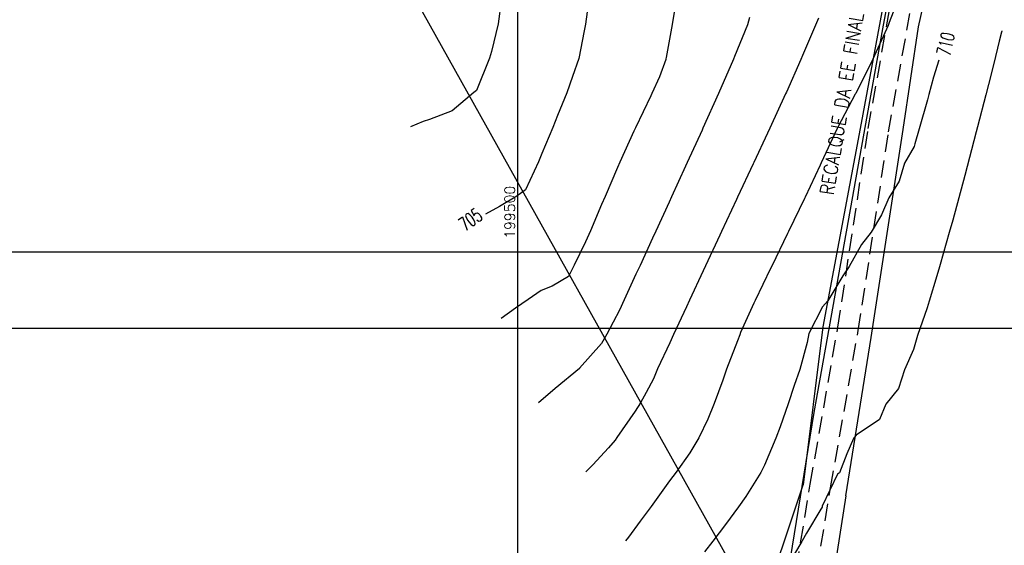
# Model space of a CAD drawing. Header units: millimetres. Extents: x 196436 to 199900, y 8705373 to 8708636.
# Tile 215 of 241: x 199428 to 199571, y 8707468 to 8707545. Entities that reach past the tile are written whole.
import ezdxf
from ezdxf.enums import TextEntityAlignment as Align

# ---------------------------------------------------------------- set-up
doc = ezdxf.new("R2010")
doc.units = ezdxf.units.MM
doc.header["$LTSCALE"] = 5
doc.linetypes.add('DASHED', pattern=[0.75, 0.5, -0.25])
for name, color, linetype in [('$CURVAS1', 30, 'Continuous'), ('$CURVAS2', 40, 'Continuous'), ('CERCA', 3, 'CERCA_LINE'), ('ESTRADA_BARRO', 9, 'DASHED'), ('MALHA', 9, 'Continuous'), ('REDE', 22, 'Continuous'), ('TEXTO', 2, 'Continuous'), ('TEXTO$CURVA', 2, 'Continuous'), ('TXT_COORD', 3, 'Continuous'), ('Vp', 2, 'Continuous')]:
    doc.layers.add(name, color=color, linetype=linetype)
doc.styles.add('GEOSIS', font='ROMANS.SHX')
doc.styles.add('ROMANS', font='romans.shx', dxfattribs={"width": 0.85})
doc.linetypes.add('CERCA_LINE', pattern='A,0.5,-0.2,["X",Standard,S=0.1,R=0,X=-0.1,Y=-0.05],-0.25', length=0.95)

msp = doc.modelspace()

# ---------------------------------------------------------------- linework, layer by layer
at = {"layer": '$CURVAS1'}
for points in [[(199510.135, 8707545.922, 705), (199509.887, 8707544.143, 705), (199509.707, 8707543.196, 705), (199508.912, 8707539.147, 705), (199508.011, 8707536.538, 705), (199507.161, 8707534.155, 705), (199505.818, 8707530.882, 705), (199505.113, 8707529.164, 705), (199503.556, 8707525.368, 705), (199503.031, 8707524.173, 705), (199501.185, 8707520.075, 705), (199499.923, 8707519.186, 705), (199497.38, 8707517.681, 705), (199495.355, 8707516.539, 705)], [(199561.199, 8707538.918, 710), (199560.465, 8707536.444, 710), (199559.784, 8707533.924, 710), (199559.572, 8707533.16, 710), (199558.388, 8707528.93, 710), (199557.739, 8707526.778, 710), (199557.625, 8707526.36, 710), (199556.252, 8707523.939, 710), (199555.439, 8707521.341, 710), (199553.958, 8707518.949, 710), (199552.867, 8707516.453, 710), (199551.395, 8707513.961, 710), (199550.007, 8707512.147, 710), (199548.182, 8707508.975, 710), (199547.272, 8707507.589, 710), (199545.083, 8707503.988, 710), (199544.306, 8707503.105, 710), (199542.32, 8707499.214, 710), (199542.069, 8707497.934, 710), (199541.005, 8707494.006, 710), (199540.18, 8707491.665, 710), (199539.313, 8707489.013, 710), (199538.146, 8707485.689, 710), (199537.555, 8707484.021, 710), (199535.912, 8707480.118, 710), (199535.351, 8707479.031, 710), (199533.177, 8707475.56, 710), (199532.135, 8707474.045, 710), (199530.216, 8707471.46, 710), (199528.377, 8707469.061, 710), (199527.18, 8707467.51, 710)]]:
    msp.add_polyline3d(points, dxfattribs=at)
at = {"layer": '$CURVAS2'}
for points in [[(199555.728, 8707548.942, 709), (199554.009, 8707544.409, 709), (199553.842, 8707543.95, 709), (199551.652, 8707539.086, 709), (199551.599, 8707538.96, 709), (199549.138, 8707534.082, 709), (199549.087, 8707533.971, 709), (199546.564, 8707529.198, 709), (199546.461, 8707528.982, 709), (199544.144, 8707524.004, 709), (199544.139, 8707523.993, 709), (199543.991, 8707523.679, 709), (199541.804, 8707519.003, 709), (199541.715, 8707518.827, 709), (199539.386, 8707514.013, 709), (199539.242, 8707513.739, 709), (199536.955, 8707509.024, 709), (199536.765, 8707508.659, 709), (199534.547, 8707504.034, 709), (199534.343, 8707503.626, 709), (199532.394, 8707499.373, 709), (199532.284, 8707499.044, 709), (199531.976, 8707498.166, 709), (199530.362, 8707494.053, 709), (199529.817, 8707492.442, 709), (199528.597, 8707489.06, 709), (199527.637, 8707486.763, 709), (199526.341, 8707484.07, 709), (199525.053, 8707481.9, 709), (199523.04, 8707479.085, 709), (199522.087, 8707477.809, 709), (199519.413, 8707474.1, 709), (199519.124, 8707473.711, 709), (199517.84, 8707471.946, 709), (199516.15, 8707469.636, 709), (199515.695, 8707469.117, 709)], [(199497.61, 8707547.481, 704), (199497.175, 8707544.198, 704), (199496.219, 8707540.204, 704), (199495.935, 8707539.204, 704), (199494.034, 8707534.535, 704), (199493.636, 8707534.214, 704), (199490.505, 8707531.583, 704), (199487.213, 8707530.314, 704), (199486.298, 8707530, 704), (199484.47, 8707529.254, 704)], [(199522.91, 8707546.763, 706), (199522.473, 8707544.088, 706), (199521.611, 8707539.303, 706), (199521.572, 8707539.092, 706), (199521.569, 8707539.001, 706), (199520.626, 8707536.482, 706), (199519.534, 8707534.1, 706), (199519.372, 8707533.741, 706), (199517.148, 8707529.111, 706), (199516.921, 8707528.608, 706), (199514.874, 8707524.121, 706), (199514.53, 8707523.354, 706), (199512.716, 8707519.13, 706), (199512.199, 8707517.981, 706), (199510.612, 8707514.139, 706), (199509.894, 8707512.553, 706), (199508.251, 8707509.15, 706), (199507.406, 8707507.494, 706), (199505.041, 8707506.104, 706), (199503.43, 8707505.446, 706), (199501.562, 8707504.179, 706), (199499.699, 8707502.902, 706), (199497.649, 8707501.393, 706)], [(199533.709, 8707545.105, 707), (199533.413, 8707544.04, 707), (199531.524, 8707539.435, 707), (199531.39, 8707539.049, 707), (199529.202, 8707534.075, 707), (199529.195, 8707534.058, 707), (199529.194, 8707534.057, 707), (199526.95, 8707529.068, 707), (199526.816, 8707528.777, 707), (199524.659, 8707524.078, 707), (199524.413, 8707523.547, 707), (199522.375, 8707519.088, 707), (199522.015, 8707518.309, 707), (199520.091, 8707514.098, 707), (199519.616, 8707513.07, 707), (199517.805, 8707509.108, 707), (199517.217, 8707507.832, 707), (199515.512, 8707504.118, 707), (199514.811, 8707502.611, 707), (199512.961, 8707499.129, 707), (199512.217, 8707497.766, 707), (199509.032, 8707494.173, 707), (199509.014, 8707494.154, 707), (199509.004, 8707494.146, 707), (199505.466, 8707491.241, 707), (199503.043, 8707489.172, 707)], [(199543.728, 8707545.021, 708), (199543.307, 8707543.996, 708), (199541.428, 8707539.583, 708), (199541.184, 8707539.006, 708), (199539.066, 8707534.272, 708), (199538.952, 8707534.015, 708), (199536.658, 8707529.053, 708), (199536.645, 8707529.025, 708), (199536.326, 8707528.342, 708), (199534.316, 8707524.036, 708), (199534.235, 8707523.864, 708), (199531.98, 8707519.046, 708), (199531.808, 8707518.682, 708), (199529.648, 8707514.056, 708), (199529.384, 8707513.496, 708), (199527.319, 8707509.066, 708), (199526.961, 8707508.306, 708), (199524.996, 8707504.076, 708), (199524.545, 8707503.104, 708), (199522.681, 8707499.086, 708), (199522.139, 8707497.881, 708), (199520.362, 8707494.096, 708), (199519.74, 8707492.644, 708), (199518.703, 8707490.636, 708), (199517.876, 8707489.131, 708), (199517.086, 8707487.921, 708), (199514.442, 8707484.122, 708), (199514.169, 8707483.732, 708), (199513.214, 8707482.62, 708), (199510.962, 8707480.128, 708), (199509.926, 8707479.142, 708)], [(199570.393, 8707543.192, 711), (199570.377, 8707543.145, 711), (199570.329, 8707542.968, 711), (199570.005, 8707541.659, 711), (199569.213, 8707538.456, 711), (199568.447, 8707535.391, 711), (199568.064, 8707533.888, 711), (199566.857, 8707529.262, 711), (199566.67, 8707528.53, 711), (199565.007, 8707522.171, 711), (199564.114, 8707518.905, 711), (199563.238, 8707515.66, 711), (199562.722, 8707513.911, 711), (199561.416, 8707509.254, 711), (199561.3, 8707508.917, 711), (199560.909, 8707507.581, 711), (199559.81, 8707503.924, 711), (199559.539, 8707502.961, 711), (199558.144, 8707498.931, 711), (199557.546, 8707496.904, 711), (199556.219, 8707493.939, 711), (199555.351, 8707491.253, 711), (199553.517, 8707488.951, 711), (199552.591, 8707486.745, 711), (199549.218, 8707484.454, 711), (199548.903, 8707484.116, 711), (199548.845, 8707483.972, 711), (199547.851, 8707481.749, 711), (199546.803, 8707478.98, 711), (199546.521, 8707478.8, 711), (199544.276, 8707474.143, 711), (199544.291, 8707473.991, 711), (199544.067, 8707473.717, 711), (199542.013, 8707470.2, 711), (199541.369, 8707469.084, 711), (199541.313, 8707469.004, 711), (199539.062, 8707465.188, 711)]]:
    msp.add_polyline3d(points, dxfattribs=at)
at = {"layer": 'CERCA'}
msp.add_line((199554.976, 8707557.087), (199549.794, 8707528.974), dxfattribs=at)
at = {"layer": 'CERCA', "ltscale": 2}
msp.add_lwpolyline([(199535.183, 8707458.353), (199335.38, 8707815.673), (199316.526, 8707803.678)], dxfattribs=at)
at = {"layer": 'CERCA'}
for points in [[(199558.261, 8707543.747), (199569.282, 8707592.602), (199578.448, 8707632.257), (199605.013, 8707728.74), (199619.444, 8707780.595)], [(199556.06, 8707528.858), (199558.261, 8707543.747)], [(199549.794, 8707528.974), (199544.385, 8707500.175), (199541.505, 8707477.264), (199541.505, 8707477.264)], [(199547.723, 8707475.64), (199551.374, 8707498.663), (199556.06, 8707528.858)], [(199535.23, 8707458.413), (199541.505, 8707477.264)], [(199547.723, 8707475.64), (199536.391, 8707402.861), (199606.977, 8707459.516)]]:
    msp.add_lwpolyline(points, dxfattribs=at)
at = {"layer": 'ESTRADA_BARRO'}
for p, q in [((199550.965, 8707528.989), (199554.278, 8707547.443)), ((199553.925, 8707528.497), (199557.226, 8707546.888)), ((199546.556, 8707500.123), (199550.965, 8707528.989)), ((199549.516, 8707499.636), (199553.925, 8707528.497)), ((199542.532, 8707477.327), (199546.556, 8707500.123)), ((199545.49, 8707476.825), (199549.516, 8707499.636)), ((199535.7, 8707435.484), (199542.532, 8707477.327)), ((199538.661, 8707435.001), (199545.49, 8707476.825))]:
    msp.add_line(p, q, dxfattribs=at)
at = {"layer": 'MALHA'}
for p, q in [((199500, 8708300), (199500, 8706900)), ((199500, 8708300), (199500, 8706900)), ((199000, 8707500), (199900, 8707500)), ((199000, 8707500), (199900, 8707500))]:
    msp.add_line(p, q, dxfattribs=at)
at = {"layer": 'REDE', "color": 5}
msp.add_lwpolyline([(198633.3, 8707060.151), (198633.818, 8707059.633), (198692.175, 8707069.245), (198892.622, 8707092.876), (199000.571, 8707088.22), (199039.374, 8707097.894), (199088.059, 8707123.486), (199179.076, 8707187.139), (199350.335, 8707277.958), (199489.56, 8707356.837), (199526.737, 8707384.241), (199539.368, 8707464.745), (199543.124, 8707487.748), (199553.064, 8707543.49), (199562.79, 8707595.634), (199564.724, 8707603.473), (199534.127, 8707638.367)], dxfattribs=at)
at = {"layer": 'Vp'}
msp.add_lwpolyline([(199147.166, 8708065.042), (199775.174, 8708065.042), (199775.174, 8707511.042), (199147.166, 8707511.042)], close=True, dxfattribs=at)

# ---------------------------------------------------------------- texts
at = {"layer": 'TEXTO', "style": 'ROMANS', "width": 0.85}
msp.add_text('RECALQUE DA EE FINAL DN 250', height=2, rotation=80.54617, dxfattribs=at).set_placement((199549.516, 8707537.185, 709), align=Align.BOTTOM_CENTER)
at = {"layer": 'TEXTO$CURVA', "style": 'GEOSIS', "width": 0.65}
for s, rotation, p in [('710', 77.0576, (199563.787, 8707540.907, 355)), ('705', 35.2042, (199494.084, 8707514.458, 352.5))]:
    msp.add_text(s, height=2, rotation=rotation, dxfattribs=at).set_placement(p, align=Align.BOTTOM_CENTER)
at = {"layer": 'TXT_COORD', "style": 'GEOSIS'}
msp.add_text('199500', height=1.5, rotation=90, dxfattribs=at).set_placement((199500.084, 8707520.684), align=Align.BOTTOM_RIGHT)

doc.saveas('drawing.dxf')
